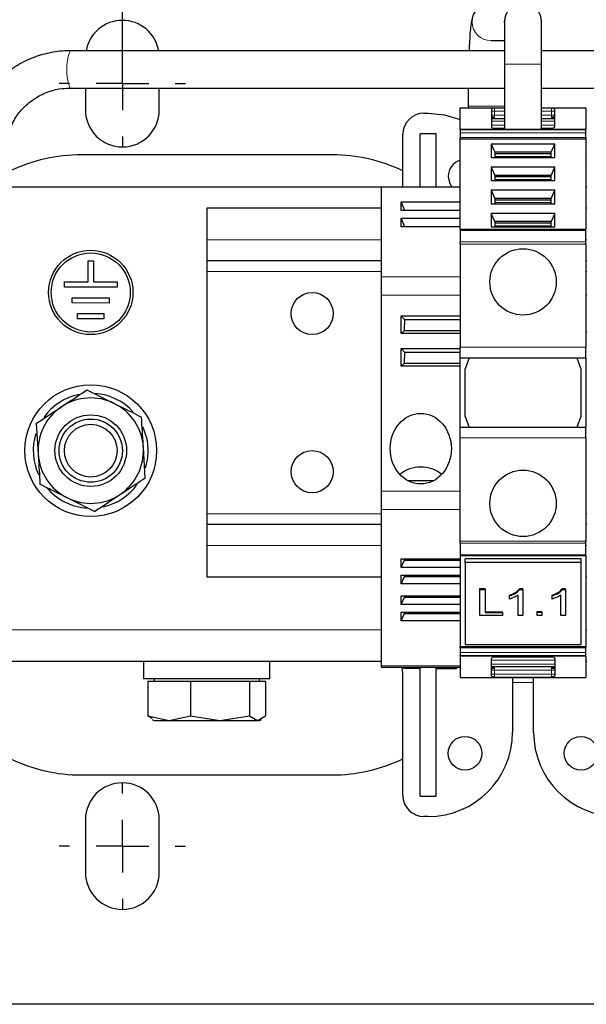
# Model space of a CAD drawing. Header units: millimetres. Extents: x 5 to 418, y 2 to 292.
# Tile 3 of 37: x 59 to 86, y 73 to 119. Entities that reach past the tile are written whole.
import ezdxf

# ---------------------------------------------------------------- set-up
doc = ezdxf.new("R2010")
doc.units = ezdxf.units.MM
doc.layers.add('SLD-0', color=7, linetype='Continuous')
doc.styles.add('SLDTEXTSTYLE0', font='TXT', dxfattribs={"width": 0.605})
doc.dimstyles.new('SLDDIMSTYLE0', dxfattribs={"dimtxt": 3.5, "dimasz": 3.302, "dimexe": 0, "dimexo": 0.0625, "dimgap": 0.875, "dimtad": 1, "dimlfac": 2, "dimrnd": 1e-09, "dimzin": 12, "dimdsep": 46, "dimtxsty": 'SLDTEXTSTYLE0', "dimsah": 1, "dimcen": 0.09, "dimadec": 0, "dimazin": 3, "dimtfac": 1, "dimtofl": 0, "dimtmove": 0, "dimatfit": 3, "dimfxl": 1, "dimfrac": 2, "dimtolj": 1, "dimtzin": 12, "dimarcsym": 0})

# ---------------------------------------------------------------- blocks, each defined once
blk = doc.blocks.new('_D_4')
at = {"layer": 'SLD-0'}
for p, q in [((63.935, 117.621), (63.935, 131.831)), ((131.935, 117.621), (131.935, 131.831)), ((63.935, 130.831), (131.935, 130.831))]:
    blk.add_line(p, q, dxfattribs=at)
for points in [[(63.935, 130.831), (67.237, 130.323), (67.237, 131.339)], [(131.935, 130.831), (128.633, 131.339), (128.633, 130.323)]]:
    blk.add_solid(points, dxfattribs=at)
at = {"layer": 'SLD-0', "insert": (93.924, 135.343), "char_height": 3.5, "attachment_point": 1, "style": 'SLDTEXTSTYLE0'}
blk.add_mtext('136', dxfattribs=at)
blk = doc.blocks.new('_D_5')
at = {"layer": 'SLD-0'}
for p, q in [((47.685, 117.621), (47.685, 139.54)), ((148.185, 117.621), (148.185, 139.54)), ((148.185, 138.54), (47.685, 138.54))]:
    blk.add_line(p, q, dxfattribs=at)
for points in [[(47.685, 138.54), (50.987, 138.032), (50.987, 139.048)], [(148.185, 138.54), (144.883, 139.048), (144.883, 138.032)]]:
    blk.add_solid(points, dxfattribs=at)
at = {"layer": 'SLD-0', "insert": (93.924, 143.052), "char_height": 3.5, "attachment_point": 1, "style": 'SLDTEXTSTYLE0'}
blk.add_mtext('201', dxfattribs=at)
blk = doc.blocks.new('SW_CENTERMARKSYMBOL_1')
at = {"layer": 'SLD-0', "color": 0}
for p, q in [((0, 2.5), (0, 3)), ((0, 0), (0, 1.25)), ((-2.5, 0), (-3, 0)), ((0, 0), (-1.25, 0)), ((0, 0), (0, -1.25)), ((0, 0), (1.25, 0)), ((2.5, 0), (3, 0)), ((0, -2.5), (0, -3))]:
    blk.add_line(p, q, dxfattribs=at)
blk = doc.blocks.new('SW_CENTERMARKSYMBOL_5')
at = {"layer": 'SLD-0', "color": 0}
for p, q in [((0, 2.5), (0, 3)), ((0, 0), (0, 1.25)), ((-2.5, 0), (-3, 0)), ((0, 0), (-1.25, 0)), ((0, 0), (0, -1.25)), ((0, 0), (1.25, 0)), ((2.5, 0), (3, 0)), ((0, -2.5), (0, -3))]:
    blk.add_line(p, q, dxfattribs=at)

msp = doc.modelspace()

# ---------------------------------------------------------------- linework, layer by layer
at = {"color": 7, "linetype": 'Continuous', "lineweight": 25}
for p, q in [((82.0521, 119.2965), (82.0521, 117.2965)), ((83.8171, 117.2965), (83.8171, 119.2965)), ((81.4033, 118.414), (82.0521, 118.414)), ((82.0521, 117.929), (61.4533, 117.929)), ((88.0521, 117.929), (83.8171, 117.929)), ((82.0521, 117.2965), (82.0521, 114.2215)), ((83.8171, 114.2215), (83.8171, 117.2965)), ((61.4533, 116.164), (82.0521, 116.164)), ((62.1846, 116.164), (62.1846, 115.1215)), ((65.6846, 115.1215), (65.6846, 116.164)), ((83.8171, 116.164), (88.0521, 116.164)), ((78.2346, 114.9715), (78.4346, 114.9715)), ((79.9596, 115.2215), (82.0521, 115.2215)), ((79.9596, 114.2215), (79.9596, 115.2215)), ((80.3271, 115.2965), (80.3271, 115.2215)), ((81.4346, 115.1486), (81.4346, 114.3411)), ((83.8171, 115.2215), (85.9096, 115.2215)), ((84.4346, 114.3411), (84.4346, 115.1486)), ((85.9096, 115.2215), (85.9096, 114.2215)), ((81.4346, 114.7215), (82.0521, 114.7215)), ((83.8171, 114.7215), (84.4346, 114.7215)), ((77.2346, 111.4715), (77.2346, 113.9715)), ((78.0596, 111.4715), (78.0596, 113.9965)), ((78.8096, 113.9965), (78.0596, 113.9965)), ((78.8096, 111.4715), (78.8096, 113.9965)), ((79.9596, 114.2215), (85.9096, 114.2215)), ((79.9596, 114.1775), (79.9596, 114.2215)), ((79.9596, 114.1775), (79.9596, 114.0372)), ((79.9596, 114.0372), (79.9596, 113.8251)), ((81.4346, 114.3411), (81.4597, 114.2884)), ((82.0521, 114.2465), (81.5017, 114.2465)), ((84.3675, 114.2465), (83.8171, 114.2465)), ((84.4095, 114.2884), (84.4346, 114.3411)), ((85.9096, 114.1775), (85.9096, 114.2215)), ((85.9096, 114.0372), (85.9096, 114.1775)), ((85.9096, 113.8251), (85.9096, 114.0372)), ((79.9596, 113.7544), (79.9596, 113.8251)), ((79.9596, 113.7544), (85.9096, 113.7544)), ((79.9596, 109.4496), (79.9596, 113.7544)), ((84.447, 113.5068), (81.4222, 113.5068)), ((81.4222, 113.5068), (81.4222, 112.8706)), ((81.4222, 113.5068), (81.5971, 113.118)), ((84.2721, 113.118), (84.447, 113.5068)), ((84.447, 112.8706), (84.447, 113.5068)), ((85.9096, 113.8251), (85.9096, 113.7544)), ((85.9096, 113.7544), (85.9096, 109.4496)), ((73.8846, 112.9965), (61.9846, 112.9965)), ((81.5971, 113.118), (81.5971, 112.8706)), ((84.2721, 113.118), (81.5971, 113.118)), ((84.2721, 113.0473), (81.5971, 113.0473)), ((84.2721, 112.8706), (84.2721, 113.118)), ((81.4222, 112.8706), (84.447, 112.8706)), ((85.9596, 112.7227), (85.9096, 112.7392)), ((84.447, 112.4108), (81.4222, 112.4108)), ((81.4222, 112.4108), (81.4222, 111.7746)), ((81.4222, 112.4108), (81.5971, 112.022)), ((84.2721, 112.022), (84.447, 112.4108)), ((84.447, 111.7746), (84.447, 112.4108)), ((81.4222, 111.7746), (84.447, 111.7746)), ((81.5971, 112.022), (81.5971, 111.7746)), ((84.2721, 112.022), (81.5971, 112.022)), ((84.2721, 111.9513), (81.5971, 111.9513)), ((84.2721, 111.7746), (84.2721, 112.022)), ((76.2096, 111.4715), (57.9346, 111.4715)), ((79.9596, 111.4715), (76.2096, 111.4715)), ((76.2096, 111.4715), (76.2096, 107.2101)), ((84.447, 111.3148), (81.4222, 111.3148)), ((81.4222, 111.3148), (81.4222, 110.6786)), ((81.4222, 111.3148), (81.5971, 110.926)), ((84.2721, 110.926), (84.447, 111.3148)), ((84.447, 110.6786), (84.447, 111.3148)), ((85.9596, 111.4715), (85.9096, 111.4715)), ((77.1564, 110.7661), (79.9596, 110.7661)), ((77.1564, 110.3518), (77.1564, 110.7661)), ((77.3291, 110.3518), (77.1564, 110.7661)), ((81.4222, 110.6786), (84.447, 110.6786)), ((81.5971, 110.926), (81.5971, 110.6786)), ((84.2721, 110.926), (81.5971, 110.926)), ((84.2721, 110.8553), (81.5971, 110.8553)), ((84.2721, 110.6786), (84.2721, 110.926)), ((67.9346, 110.4715), (67.9346, 108.9715)), ((76.2096, 110.4715), (67.9346, 110.4715)), ((79.9596, 110.3518), (77.1564, 110.3518)), ((84.447, 110.2188), (81.4222, 110.2188)), ((81.4222, 110.2188), (81.4222, 109.5826)), ((81.5971, 109.8299), (81.4222, 110.2188)), ((84.447, 110.2188), (84.2721, 109.8299)), ((84.447, 109.5826), (84.447, 110.2188)), ((85.9596, 110.4715), (85.9096, 110.4715)), ((77.1564, 109.9911), (79.9596, 109.9911)), ((77.1564, 109.5768), (77.1564, 109.9911)), ((77.3291, 109.5768), (77.1564, 109.9911)), ((81.5971, 109.8299), (81.5971, 109.5826)), ((84.2721, 109.8299), (81.5971, 109.8299)), ((84.2721, 109.7592), (81.5971, 109.7592)), ((84.2721, 109.5826), (84.2721, 109.8299)), ((79.9596, 109.5768), (77.1564, 109.5768)), ((85.9096, 109.4496), (79.9596, 109.4496)), ((79.9596, 109.4496), (79.9596, 109.4057)), ((79.9596, 109.4057), (79.9596, 108.8654)), ((81.4222, 109.5826), (84.447, 109.5826)), ((85.9096, 109.4057), (85.9096, 109.4496)), ((85.9096, 108.8654), (85.9096, 109.4057)), ((67.9346, 108.9715), (67.9346, 107.9715)), ((79.9596, 108.7593), (79.9596, 108.8654)), ((85.9096, 108.7593), (85.9096, 108.8654)), ((79.9596, 108.7593), (79.9596, 103.8715)), ((85.9096, 108.7593), (85.9096, 103.8715)), ((62.3105, 106.9717), (62.3122, 107.9717)), ((62.3122, 107.9717), (62.5622, 107.9712)), ((62.5622, 107.9712), (62.5605, 106.9712)), ((76.2096, 107.9715), (67.9346, 107.9715)), ((67.9346, 107.9715), (67.9346, 107.4715)), ((85.9596, 107.9715), (85.9096, 107.9715)), ((67.9346, 107.4715), (67.9346, 95.9715)), ((61.185, 106.7236), (61.1855, 106.9736)), ((61.1855, 106.9736), (62.3105, 106.9717)), ((62.5605, 106.9712), (63.6855, 106.9693)), ((63.6855, 106.9693), (63.685, 106.7193)), ((76.2096, 107.2101), (76.2096, 106.3441)), ((63.685, 106.7193), (61.185, 106.7236)), ((61.5587, 105.973), (61.5592, 106.223)), ((63.3087, 105.9699), (61.5587, 105.973)), ((61.5592, 106.223), (63.3092, 106.2199)), ((63.3092, 106.2199), (63.3087, 105.9699)), ((76.2096, 106.3441), (76.2096, 97.0456)), ((85.9596, 106.3226), (85.9096, 106.3514)), ((61.8074, 105.2226), (61.8079, 105.4726)), ((63.0574, 105.2204), (61.8074, 105.2226)), ((61.8079, 105.4726), (63.0579, 105.4704)), ((63.0579, 105.4704), (63.0574, 105.2204)), ((77.1564, 105.3608), (79.9596, 105.3608)), ((77.1564, 104.5321), (77.1564, 105.3608)), ((77.3312, 105.1715), (77.1564, 105.3608)), ((77.3079, 104.6715), (77.3312, 105.1715)), ((79.9596, 105.1715), (77.3312, 105.1715)), ((77.1564, 104.5321), (77.3079, 104.6715)), ((77.3079, 104.6715), (79.9596, 104.6715)), ((85.9096, 104.5915), (85.9596, 104.6204)), ((79.9596, 104.5321), (77.1564, 104.5321)), ((77.1564, 103.8108), (79.9596, 103.8108)), ((77.1564, 102.9821), (77.1564, 103.8108)), ((77.3312, 103.6215), (77.1564, 103.8108)), ((79.9596, 103.3715), (79.9596, 103.8715)), ((85.9096, 103.3715), (85.9096, 103.8715)), ((77.3079, 103.1215), (77.3312, 103.6215)), ((79.9596, 103.6215), (77.3312, 103.6215)), ((79.9596, 103.3715), (85.9096, 103.3715)), ((79.9596, 100.0715), (79.9596, 103.3715)), ((80.3846, 103.3715), (80.1971, 102.8563)), ((85.4846, 103.3715), (85.6721, 102.8563)), ((85.9096, 103.3715), (85.9096, 100.0715)), ((77.1564, 102.9821), (77.3079, 103.1215)), ((79.9596, 102.9821), (77.1564, 102.9821)), ((77.3079, 103.1215), (79.9596, 103.1215)), ((80.1971, 100.5866), (80.1971, 102.8563)), ((85.6721, 102.8563), (85.6721, 100.5866)), ((62.2562, 101.8527), (63.5484, 101.2096)), ((80.1971, 100.5866), (80.3846, 100.0715)), ((85.6721, 100.5866), (85.4846, 100.0715)), ((59.8502, 100.2576), (59.9394, 98.817)), ((65.0827, 99.6144), (64.9208, 100.0869)), ((85.9096, 100.0715), (79.9596, 100.0715)), ((79.9596, 99.5715), (79.9596, 100.0715)), ((85.9096, 99.5715), (85.9096, 100.0715)), ((79.9596, 94.6836), (79.9596, 99.5715)), ((85.9096, 99.5715), (85.9096, 94.6836)), ((65.019, 97.6853), (64.9298, 99.126)), ((77.4657, 97.5522), (78.7035, 97.5522)), ((62.613, 96.0902), (61.3208, 96.7333)), ((76.2096, 97.0456), (76.2096, 96.1796)), ((76.2096, 96.1796), (76.2096, 88.7729)), ((67.9346, 95.9715), (67.9346, 95.4715)), ((76.2096, 95.4715), (67.9346, 95.4715)), ((67.9346, 95.4715), (67.9346, 94.4715)), ((85.9596, 95.4715), (85.9096, 95.4715)), ((67.9346, 94.4715), (67.9346, 92.9715)), ((79.9596, 94.5775), (79.9596, 94.6836)), ((79.9596, 94.5775), (79.9596, 94.0372)), ((85.9096, 94.5775), (85.9096, 94.6836)), ((85.9096, 94.0372), (85.9096, 94.5775)), ((77.1564, 93.8426), (79.9596, 93.8426)), ((77.1564, 93.4282), (77.1564, 93.8426)), ((77.3079, 93.7794), (77.3129, 93.8426)), ((79.9596, 94.0372), (79.9596, 93.9933)), ((79.9596, 93.9933), (85.9096, 93.9933)), ((79.9596, 93.9933), (79.9596, 89.6885)), ((80.1846, 93.666), (80.1846, 93.8428)), ((85.6846, 93.8428), (80.1846, 93.8428)), ((81.4222, 93.8604), (84.447, 93.8604)), ((81.4222, 93.8428), (81.4222, 93.8604)), ((81.5971, 93.8604), (81.5971, 93.8428)), ((84.2721, 93.8428), (84.2721, 93.8604)), ((84.447, 93.8604), (84.447, 93.8428)), ((85.6846, 93.666), (85.6846, 93.8428)), ((85.9096, 93.9933), (85.9096, 94.0372)), ((85.9096, 93.9933), (85.9096, 89.6885)), ((77.1564, 93.4282), (77.3079, 93.7794)), ((79.9596, 93.4282), (77.1564, 93.4282)), ((77.3079, 93.7794), (79.9596, 93.7794)), ((85.6846, 93.666), (80.1846, 93.666)), ((80.1846, 93.666), (80.1846, 89.7769)), ((85.6846, 89.7769), (85.6846, 93.666)), ((76.2096, 92.9715), (67.9346, 92.9715)), ((77.1564, 93.0676), (79.9596, 93.0676)), ((77.1564, 92.6532), (77.1564, 93.0676)), ((77.1564, 92.6532), (77.3079, 93.0044)), ((77.3079, 93.0044), (77.3129, 93.0676)), ((77.3079, 93.0044), (79.9596, 93.0044)), ((85.9596, 92.9715), (85.9096, 92.9715)), ((79.9596, 92.6532), (77.1564, 92.6532)), ((77.1564, 92.0926), (79.9596, 92.0926)), ((77.1564, 91.6782), (77.1564, 92.0926)), ((77.1564, 91.6782), (77.3079, 92.0294)), ((77.3079, 92.0294), (77.3129, 92.0926)), ((77.3079, 92.0294), (79.9596, 92.0294)), ((80.8865, 92.4286), (81.1333, 92.4286)), ((80.8865, 92.3932), (80.8865, 92.4286)), ((80.8865, 92.3932), (81.1333, 92.3932)), ((80.8865, 91.1558), (80.8865, 92.3932)), ((81.1333, 92.3932), (81.1333, 92.4286)), ((81.1333, 92.3932), (81.1333, 91.2986)), ((82.3, 92.0839), (82.3, 92.1192)), ((82.3, 91.9376), (82.3, 92.0839)), ((82.7038, 91.1558), (82.7038, 92.12)), ((82.7838, 92.4286), (82.9282, 92.4286)), ((82.7838, 92.3932), (82.7838, 92.4286)), ((82.7838, 92.3932), (82.9282, 92.3932)), ((82.9282, 92.3932), (82.9282, 92.4286)), ((82.9282, 92.3932), (82.9282, 91.1558)), ((84.3192, 92.0839), (84.3192, 92.1192)), ((84.3192, 91.9376), (84.3192, 92.0839)), ((84.7231, 91.1558), (84.7231, 92.12)), ((84.803, 92.4286), (84.9474, 92.4286)), ((84.803, 92.3932), (84.803, 92.4286)), ((84.803, 92.3932), (84.9474, 92.3932)), ((84.9474, 92.3932), (84.9474, 92.4286)), ((84.9474, 92.3932), (84.9474, 91.1558)), ((79.9596, 91.6782), (77.1564, 91.6782)), ((77.1564, 91.3176), (79.9596, 91.3176)), ((77.1564, 90.9032), (77.1564, 91.3176)), ((77.1564, 90.9032), (77.3079, 91.2544)), ((77.3079, 91.2544), (77.3129, 91.3176)), ((77.3079, 91.2544), (79.9596, 91.2544)), ((81.9634, 91.1558), (80.8865, 91.1558)), ((81.1333, 91.3339), (81.9634, 91.3339)), ((81.1333, 91.2986), (81.9634, 91.2986)), ((81.9634, 91.2986), (81.9634, 91.3339)), ((81.9634, 91.2986), (81.9634, 91.1558)), ((82.9282, 91.1558), (82.7038, 91.1558)), ((83.6013, 91.3498), (83.8256, 91.3498)), ((83.6013, 91.3144), (83.6013, 91.3498)), ((83.6013, 91.1558), (83.6013, 91.3144)), ((83.6013, 91.3144), (83.8256, 91.3144)), ((83.8256, 91.1558), (83.6013, 91.1558)), ((83.8256, 91.3144), (83.8256, 91.3498)), ((83.8256, 91.3144), (83.8256, 91.1558)), ((84.9474, 91.1558), (84.7231, 91.1558)), ((79.9596, 90.9032), (77.1564, 90.9032)), ((79.9596, 89.6885), (85.9096, 89.6885)), ((79.9596, 89.6178), (79.9596, 89.6885)), ((80.1846, 89.7769), (85.6846, 89.7769)), ((85.9096, 89.6178), (85.9096, 89.6885)), ((79.9596, 89.6178), (79.9596, 89.4057)), ((79.9596, 89.4057), (79.9596, 89.2654)), ((79.9596, 89.2215), (79.9596, 89.2654)), ((85.9096, 89.2215), (79.9596, 89.2215)), ((79.9596, 89.2215), (79.9596, 88.2215)), ((81.5017, 89.1965), (84.3675, 89.1965)), ((85.9096, 89.4057), (85.9096, 89.6178)), ((85.9096, 89.2654), (85.9096, 89.4057)), ((85.9096, 89.2215), (85.9096, 89.2654)), ((85.9096, 89.2215), (85.9096, 88.2215)), ((76.2096, 88.9715), (57.9346, 88.9715)), ((64.9346, 88.9715), (64.9346, 88.1715)), ((70.9346, 88.1715), (70.9346, 88.9715)), ((76.2096, 88.7729), (76.2096, 88.7059)), ((76.2096, 88.7059), (79.9596, 88.7059)), ((77.2846, 88.6465), (77.2846, 88.7059)), ((78.0596, 82.5965), (78.0596, 88.7059)), ((78.8096, 82.5965), (78.8096, 88.7059)), ((79.7846, 88.7059), (79.7846, 88.6465)), ((81.4346, 89.1018), (81.4597, 89.1545)), ((81.4346, 88.2943), (81.4346, 89.1018)), ((84.4346, 88.7215), (81.4346, 88.7215)), ((84.4095, 89.1545), (84.4346, 89.1018)), ((84.4346, 89.1018), (84.4346, 88.2943)), ((85.9596, 88.9715), (85.9096, 88.9715)), ((77.2346, 82.6215), (77.2346, 88.3895)), ((78.0596, 88.6465), (77.2846, 88.6465)), ((78.8096, 88.6465), (79.7846, 88.6465)), ((64.9346, 88.1715), (70.9346, 88.1715)), ((65.14, 88.0215), (65.14, 86.3947)), ((66.1519, 88.0215), (65.14, 88.0215)), ((65.4346, 88.1715), (65.4346, 88.0215)), ((67.1639, 88.0215), (66.1519, 88.0215)), ((67.1639, 88.0215), (67.1639, 86.3947)), ((68.5612, 88.0215), (67.1639, 88.0215)), ((69.9585, 88.0215), (68.5612, 88.0215)), ((69.9585, 88.0215), (69.9585, 86.3947)), ((70.3439, 88.0215), (69.9585, 88.0215)), ((70.7292, 88.0215), (70.3439, 88.0215)), ((70.4346, 88.0215), (70.4346, 88.1715)), ((70.7292, 88.0215), (70.7292, 86.3947)), ((79.9596, 88.2215), (85.9096, 88.2215)), ((82.4346, 88.2215), (82.4346, 85.6215)), ((83.4346, 85.6215), (83.4346, 88.2215)), ((65.14, 86.3947), (66.1519, 86.1715)), ((65.3443, 86.2763), (65.14, 86.3947)), ((66.1519, 86.1715), (67.1639, 86.3947)), ((67.1639, 86.3947), (68.5612, 86.1715)), ((68.5612, 86.1715), (69.9585, 86.3947)), ((69.9585, 86.3947), (70.3439, 86.1715)), ((70.3439, 86.1715), (70.7292, 86.3947)), ((65.3404, 86.2258), (65.4346, 86.1715)), ((65.4346, 86.1715), (66.1519, 86.1715)), ((66.1519, 86.1715), (68.5612, 86.1715)), ((68.5612, 86.1715), (70.3439, 86.1715)), ((70.3439, 86.1715), (70.4346, 86.1715)), ((70.4346, 86.1715), (70.5288, 86.2258)), ((61.9846, 83.5965), (73.8846, 83.5965)), ((78.0596, 82.5965), (78.8096, 82.5965)), ((62.1846, 81.4715), (62.1846, 78.9715)), ((65.6846, 78.9715), (65.6846, 81.4715)), ((78.4346, 81.6215), (78.2346, 81.6215)), ((152.6846, 72.7215), (43.1846, 72.7215))]:
    msp.add_line(p, q, dxfattribs=at)
at = {"color": 7, "linetype": 'Continuous', "lineweight": 18}
for p, q in [((83.8171, 117.2965), (82.0521, 117.2965)), ((80.3271, 115.2965), (82.0521, 115.2965)), ((81.5846, 115.071), (81.4346, 115.071)), ((81.5846, 114.8715), (81.4346, 114.8715)), ((82.0521, 115.2159), (81.5846, 115.2159)), ((81.5846, 115.2159), (81.5846, 115.071)), ((81.5846, 115.071), (81.5846, 114.8715)), ((81.5846, 115.071), (82.0521, 115.071)), ((81.5846, 114.8715), (81.5846, 114.7624)), ((82.0521, 114.8715), (81.5846, 114.8715)), ((84.2846, 115.2159), (83.8171, 115.2159)), ((83.8171, 115.071), (84.2846, 115.071)), ((84.2846, 114.8715), (83.8171, 114.8715)), ((84.2846, 115.071), (84.2846, 115.2159)), ((84.4346, 115.071), (84.2846, 115.071)), ((84.2846, 114.8715), (84.2846, 115.071)), ((84.2846, 114.8715), (84.4346, 114.8715)), ((84.2846, 114.7624), (84.2846, 114.8715)), ((81.5846, 114.7624), (81.4346, 114.7625)), ((82.0521, 114.5975), (81.4346, 114.5975)), ((81.4346, 114.4108), (82.0521, 114.4108)), ((84.4346, 114.5975), (83.8171, 114.5975)), ((83.8171, 114.4108), (84.4346, 114.4108)), ((84.4346, 114.7624), (84.2846, 114.7624)), ((79.9596, 114.1775), (85.9096, 114.1775)), ((85.9096, 114.0372), (79.9596, 114.0372)), ((79.9596, 113.8251), (85.9096, 113.8251)), ((84.2721, 112.9235), (81.5971, 112.9235)), ((84.2721, 111.8275), (81.5971, 111.8275)), ((84.2721, 110.7315), (81.5971, 110.7315)), ((85.9096, 109.4057), (79.9596, 109.4057)), ((84.2721, 109.6355), (81.5971, 109.6355)), ((76.2096, 108.9715), (67.9346, 108.9715)), ((85.9096, 108.8654), (79.9596, 108.8654)), ((85.9596, 108.9715), (85.9096, 108.9715)), ((85.9096, 108.7593), (79.9596, 108.7593)), ((76.2096, 107.4715), (67.9346, 107.4715)), ((85.9596, 107.4715), (85.9096, 107.4715)), ((79.9596, 107.2101), (76.2096, 107.2101)), ((79.9596, 106.3441), (76.2096, 106.3441)), ((79.9596, 103.8715), (85.9096, 103.8715)), ((79.9596, 99.5715), (85.9096, 99.5715)), ((79.9596, 97.0456), (76.2096, 97.0456)), ((79.9596, 96.1796), (76.2096, 96.1796)), ((76.2096, 95.9715), (67.9346, 95.9715)), ((85.9596, 95.9715), (85.9096, 95.9715)), ((76.2096, 94.4715), (67.9346, 94.4715)), ((85.9096, 94.6836), (79.9596, 94.6836)), ((79.9596, 94.5775), (85.9096, 94.5775)), ((85.9596, 94.4715), (85.9096, 94.4715)), ((85.9096, 94.0372), (79.9596, 94.0372)), ((76.2096, 90.4715), (57.9346, 90.4715)), ((85.9596, 90.4715), (85.9096, 90.4715)), ((79.9596, 89.6178), (85.9096, 89.6178)), ((85.9096, 89.4057), (79.9596, 89.4057)), ((85.9096, 89.2654), (79.9596, 89.2654)), ((76.2096, 88.7729), (79.9596, 88.7729)), ((84.4346, 89.0321), (81.4346, 89.0321)), ((84.4346, 88.8454), (81.4346, 88.8454)), ((81.4346, 88.6805), (81.5846, 88.6805)), ((81.5846, 88.5715), (81.4346, 88.5715)), ((81.4346, 88.3719), (81.5846, 88.3719)), ((81.5846, 88.6805), (81.5846, 88.5715)), ((81.5846, 88.5715), (81.5846, 88.3719)), ((81.5846, 88.5715), (84.2846, 88.5715)), ((81.5846, 88.3719), (81.5846, 88.2271)), ((84.2846, 88.3719), (81.5846, 88.3719)), ((84.2846, 88.5715), (84.2846, 88.6805)), ((84.2846, 88.6805), (84.4346, 88.6804)), ((84.4346, 88.5715), (84.2846, 88.5715)), ((84.2846, 88.3719), (84.2846, 88.5715)), ((84.2846, 88.2271), (84.2846, 88.3719)), ((84.2846, 88.3719), (84.4346, 88.3719)), ((84.2846, 88.2271), (81.5846, 88.2271)), ((83.4346, 87.9715), (82.4346, 87.9715))]:
    msp.add_line(p, q, dxfattribs=at)
at = {"color": 7, "linetype": 'Continuous', "lineweight": 25, "flags": 128}
for points in [[(78.4346, 114.9715), (79.215, 114.8946), (79.9596, 114.6693)], [(79.3846, 111.9715), (79.4455, 111.6653), (79.5601, 111.4715)], [(77.2346, 88.3895), (77.2142, 88.5903), (77.1832, 88.7059)]]:
    msp.add_lwpolyline(points, dxfattribs=at)
at = {"color": 7, "linetype": 'Continuous', "lineweight": 25}
for centre, radius in [((62.4346, 106.4715), 2), ((62.4346, 106.4715), 1.875), ((82.9346, 106.9715), 1.575), ((72.9346, 105.4715), 1), ((62.4346, 98.9715), 3.125), ((62.4346, 98.9715), 1.6982), ((62.4346, 98.9715), 1.5), ((62.4346, 98.9715), 1.25), ((72.9346, 97.9715), 1), ((82.9346, 96.4715), 1.575), ((80.1846, 84.6215), 0.8), ((85.6846, 84.6215), 0.8)]:
    msp.add_circle(centre, radius, dxfattribs=at)
at = {"color": 7, "linetype": 'Continuous', "lineweight": 18}
for centre, radius, start, end in [((81.404, 119.2965), 0.8825, 90.04575, 269.95425), ((82.9294, 119.2968), 0.8822, 90.04541, 186.02281), ((63.8875, 117.0465), 2.5892, 160.07237, 199.92763)]:
    msp.add_arc(centre, radius, start, end, dxfattribs=at)
at = {"color": 7, "linetype": 'Continuous', "lineweight": 25}
for centre, radius, start, end in [((82.9346, 119.2965), 0.8825, 0, 180), ((63.9346, 117.6215), 1.75, 10.12023, 169.87977), ((63.9346, 115.1215), 1.75, 180, 0), ((78.2346, 113.9715), 1, 90, 180), ((81.5846, 114.3715), 0.15, 213.60182, 270), ((84.2846, 114.3715), 0.15, 270, 326.39818), ((61.9846, 105.2465), 7.75, 90, 115.61095), ((73.8846, 105.2465), 7.75, 64.38905, 90), ((80.1846, 111.9715), 0.8, 106.33482, 180), ((62.4346, 98.9715), 2.725, 101.58482, 144.58865), ((62.4346, 98.9715), 2.5, 63.54309, 123.54309), ((62.4346, 98.9715), 2.725, 42.21709, 85.73072), ((62.4346, 98.9715), 2.5, 123.54309, 183.54309), ((62.4346, 98.9715), 2.5, 3.54309, 63.54309), ((62.4346, 98.9715), 2.725, 162.95709, 204.59019), ((62.4346, 98.9715), 2.725, 342.65203, 13.64793), ((62.4346, 98.9715), 2.5, 303.54309, 3.54309), ((62.4346, 98.9715), 2.5, 183.54309, 243.54309), ((78.0633, 96.6343), 1.5555, 89.21567, 128.72708), ((78.1059, 96.6343), 1.5555, 51.27292, 90.78433), ((62.4346, 98.9715), 2.725, 220.14491, 266.74633), ((62.4346, 98.9715), 2.725, 282.38033, 324.1276), ((62.4346, 98.9715), 2.5, 243.54309, 303.54309), ((81.5846, 89.0715), 0.15, 90, 146.39818), ((84.2846, 89.0715), 0.15, 33.60182, 90), ((78.4346, 85.6215), 4, 270, 0), ((87.4346, 85.6215), 4, 180, 270), ((61.9846, 91.3465), 7.75, 244.38905, 270), ((73.8846, 91.3465), 7.75, 270, 295.61095), ((63.9346, 81.4715), 1.75, 0, 180), ((78.2346, 82.6215), 1, 180, 270), ((63.9346, 78.9715), 1.75, 180, 0)]:
    msp.add_arc(centre, radius, start, end, dxfattribs=at)
msp.add_ellipse((78.0846, 99.0663), major_axis=(0, -1.6743), ratio=0.8660254, dxfattribs=at)
for points, knots in [([(81.4033, 120.179), (81.2814, 120.1645), (81.0696, 120.1394), (80.826, 119.9808), (80.6738, 119.8151), (80.5836, 119.6575), (80.5299, 119.5169), (80.4936, 119.3745), (80.4599, 119.1753), (80.4272, 118.8629), (80.3968, 118.4347), (80.3818, 118.0859), (80.3751, 117.929)], [0, 0, 0, 0, 0.086584, 0.1504403, 0.2059923, 0.2563819, 0.3070922, 0.3786679, 0.4908789, 0.6780467, 0.8551843, 1, 1, 1, 1]), ([(61.4533, 117.929), (61.2911, 117.9241), (60.8492, 117.9107), (60.1363, 117.7697), (59.3468, 117.4723), (58.6208, 117.0398), (57.9769, 116.4895), (57.4478, 115.8317), (57.1103, 115.2869), (56.997, 114.9529), (56.9742, 114.8856)], [0, 0, 0, 0, 0.0847684, 0.2310153, 0.3773766, 0.5237487, 0.6701473, 0.8165851, 0.9630695, 1, 1, 1, 1]), ([(58.595, 114.1835), (58.6564, 114.3359), (58.8018, 114.6972), (59.1805, 115.187), (59.6858, 115.6331), (60.2784, 115.954), (60.8794, 116.1349), (61.2777, 116.1551), (61.4533, 116.164)], [0, 0, 0, 0, 0.1320323, 0.3130559, 0.4942044, 0.6755178, 0.8570066, 1, 1, 1, 1]), ([(80.3325, 116.164), (80.3306, 115.9927), (80.3274, 115.7067), (80.3272, 115.4139), (80.3271, 115.2965)], [0, 0, 0, 0, 0.59886352, 1, 1, 1, 1]), ([(81.5846, 115.2159), (81.5496, 115.2069), (81.4959, 115.1932), (81.4468, 115.1694), (81.4387, 115.1556), (81.4346, 115.1486)], [0, 0, 0, 0, 0.4783749, 0.734391, 1, 1, 1, 1]), ([(84.4346, 115.1486), (84.4318, 115.1552), (84.4259, 115.1691), (84.3856, 115.1868), (84.3532, 115.1978), (84.3314, 115.2037), (84.3138, 115.2083), (84.2969, 115.2127), (84.2846, 115.2159)], [0, 0, 0, 0, 0.2451045, 0.5219698, 0.7581004, 0.7667891, 0.8297933, 1, 1, 1, 1]), ([(81.5846, 114.7624), (81.5523, 114.7761), (81.507, 114.7953), (81.4588, 114.8057), (81.4472, 114.8008), (81.4413, 114.7983)], [0, 0, 0, 0, 0.5523081, 0.7720021, 1, 1, 1, 1]), ([(84.4279, 114.7983), (84.4219, 114.8008), (84.4101, 114.8058), (84.3617, 114.7951), (84.3166, 114.776), (84.2846, 114.7624)], [0, 0, 0, 0, 0.2293217, 0.4538366, 1, 1, 1, 1]), ([(61.0532, 101.0551), (61.1527, 101.1211), (61.5598, 101.391), (61.9565, 101.654), (62.2562, 101.8527)], [0, 0, 0, 0, 0.2443658, 1, 1, 1, 1]), ([(59.8502, 100.2576), (59.9391, 100.3165), (60.3309, 100.5763), (60.7383, 100.8464), (61.0532, 101.0551)], [0, 0, 0, 0, 0.2269026, 1, 1, 1, 1]), ([(63.5484, 101.2096), (63.579, 101.1944), (64.0154, 100.9772), (64.443, 100.7644), (64.8406, 100.5666)], [0, 0, 0, 0, 0.0702006, 1, 1, 1, 1]), ([(64.9298, 99.126), (64.9277, 99.1601), (64.8976, 99.6466), (64.8681, 100.1233), (64.8406, 100.5666)], [0, 0, 0, 0, 0.0702006, 1, 1, 1, 1]), ([(59.9394, 98.817), (59.9415, 98.7828), (59.9716, 98.2963), (60.0011, 97.8196), (60.0286, 97.3763)], [0, 0, 0, 0, 0.0702006, 1, 1, 1, 1]), ([(63.816, 96.8878), (63.9155, 96.9537), (64.3226, 97.2236), (64.7193, 97.4866), (65.019, 97.6853)], [0, 0, 0, 0, 0.2443658, 1, 1, 1, 1]), ([(61.3208, 96.7333), (61.2902, 96.7485), (60.8538, 96.9657), (60.4262, 97.1785), (60.0286, 97.3763)], [0, 0, 0, 0, 0.0702006, 1, 1, 1, 1]), ([(62.613, 96.0902), (62.7019, 96.1492), (63.0938, 96.409), (63.5011, 96.679), (63.816, 96.8878)], [0, 0, 0, 0, 0.2269026, 1, 1, 1, 1]), ([(82.3, 92.1192), (82.4092, 92.1628), (82.604, 92.2407), (82.7289, 92.3712), (82.7838, 92.4286)], [0, 0, 0, 0, 0.56042743, 1, 1, 1, 1]), ([(82.3, 92.0839), (82.4092, 92.1275), (82.604, 92.2053), (82.7289, 92.3358), (82.7838, 92.3932)], [0, 0, 0, 0, 0.5604274, 1, 1, 1, 1]), ([(82.7038, 92.12), (82.6345, 92.0792), (82.5106, 92.0063), (82.3644, 91.9586), (82.3, 91.9376)], [0, 0, 0, 0, 0.5596859, 1, 1, 1, 1]), ([(84.3192, 92.1192), (84.4284, 92.1628), (84.6232, 92.2407), (84.7481, 92.3712), (84.803, 92.4286)], [0, 0, 0, 0, 0.56042743, 1, 1, 1, 1]), ([(84.3192, 92.0839), (84.4284, 92.1275), (84.6232, 92.2053), (84.7481, 92.3358), (84.803, 92.3932)], [0, 0, 0, 0, 0.5604274, 1, 1, 1, 1]), ([(84.7231, 92.12), (84.6537, 92.0792), (84.5298, 92.0063), (84.3836, 91.9586), (84.3192, 91.9376)], [0, 0, 0, 0, 0.5596859, 1, 1, 1, 1]), ([(81.5846, 88.2271), (81.5723, 88.2302), (81.5566, 88.2343), (81.5219, 88.2433), (81.4849, 88.2555), (81.4433, 88.2738), (81.4374, 88.2877), (81.4346, 88.2943)], [0, 0, 0, 0, 0.1693168, 0.2177005, 0.4779248, 0.7539112, 1, 1, 1, 1]), ([(81.4413, 88.6446), (81.4473, 88.6421), (81.459, 88.6371), (81.5075, 88.6478), (81.5526, 88.6669), (81.5846, 88.6805)], [0, 0, 0, 0, 0.2293217, 0.4538366, 1, 1, 1, 1]), ([(84.2846, 88.6805), (84.3169, 88.6668), (84.3621, 88.6476), (84.4104, 88.6372), (84.422, 88.6421), (84.4279, 88.6446)], [0, 0, 0, 0, 0.5523081, 0.7720021, 1, 1, 1, 1]), ([(84.4346, 88.2943), (84.4305, 88.2873), (84.4224, 88.2735), (84.3733, 88.2498), (84.3196, 88.236), (84.2846, 88.2271)], [0, 0, 0, 0, 0.265609, 0.5216251, 1, 1, 1, 1])]:
    msp.add_open_spline(points, degree=3, knots=knots, dxfattribs=at)

# ---------------------------------------------------------------- block references
at = {"layer": 'SLD-0'}
for name, p in [('SW_CENTERMARKSYMBOL_1', (63.9346, 116.3715)), ('SW_CENTERMARKSYMBOL_5', (63.9346, 80.2215))]:
    msp.add_blockref(name, p, dxfattribs=at)

# ---------------------------------------------------------------- dimensions: what is measured, and where the dimension line sits
for base, p1, p2, picture, middle in [((47.6846, 138.5404), (148.1846, 117.6215), (47.6846, 117.6215), '_D_5', (97.9346, 138.5404)), ((131.9346, 130.8314), (63.9346, 117.6215), (131.9346, 117.6215), '_D_4', (97.9346, 130.8314))]:
    dim = msp.add_linear_dim(base=base, p1=p1, p2=p2, dimstyle='SLDDIMSTYLE0', dxfattribs=at)
    dim.commit()
    dim.dimension.update_dxf_attribs({"geometry": picture, "text_midpoint": middle, "dimtype": 160})

doc.saveas('drawing.dxf')
